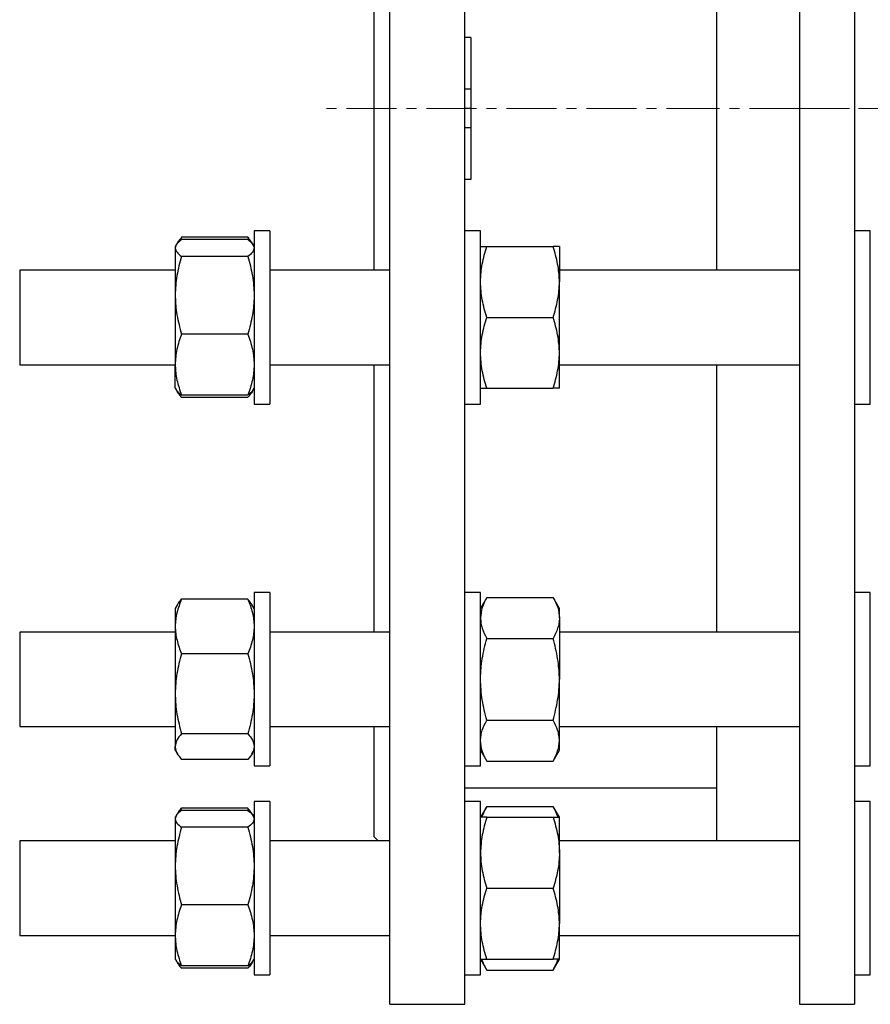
# Model space of a CAD drawing. Header units: millimetres. Extents: x 19 to 951, y 36 to 957.
# Tile 6 of 9: x 546 to 762, y 493 to 743. Entities that reach past the tile are written whole.
import ezdxf

# ---------------------------------------------------------------- set-up
doc = ezdxf.new("R2010")
doc.units = ezdxf.units.MM
doc.linetypes.add('CENTERX2', pattern=[20.32, 12.7, -2.54, 2.54, -2.54])
doc.layers.add('FORMAT', color=7, linetype='Continuous')

msp = doc.modelspace()

# ---------------------------------------------------------------- linework, layer by layer
at = {"color": 7, "linetype": 'Continuous', "lineweight": 25}
for p, q in [((639.58, 492.52), (639.58, 947.52)), ((658.58, 492.52), (658.58, 947.52)), ((743.51, 947.52), (743.51, 492.52)), ((757.51, 947.52), (757.51, 492.52)), ((635.58, 678.96), (635.58, 761.08)), ((722.51, 761.08), (722.51, 678.96)), ((660.08, 738.02), (658.58, 738.02)), ((660.08, 738.02), (660.08, 724.91)), ((660.08, 724.91), (658.58, 724.91)), ((660.08, 724.91), (660.08, 720.02)), ((660.08, 720.02), (658.58, 720.02)), ((660.08, 720.02), (660.08, 715.14)), ((660.08, 715.14), (658.58, 715.14)), ((660.08, 715.14), (660.08, 702.02)), ((660.08, 702.02), (658.58, 702.02)), ((609.08, 688.96), (605.08, 688.96)), ((605.08, 688.96), (605.08, 644.96)), ((609.08, 688.96), (609.08, 644.96)), ((662.58, 688.96), (658.58, 688.96)), ((662.58, 644.96), (662.58, 688.96)), ((761.51, 688.96), (757.51, 688.96)), ((761.51, 644.96), (761.51, 688.96)), ((585.3, 685.36), (585.08, 684.96)), ((585.63, 685.92), (585.32, 685.39)), ((586.68, 687.31), (586.33, 686.43)), ((603.47, 687.31), (586.68, 687.31)), ((603.47, 686.71), (586.68, 686.71)), ((603.47, 687.31), (603.83, 686.43)), ((604.83, 685.39), (604.53, 685.92)), ((605.08, 684.96), (604.85, 685.36)), ((585.08, 684.96), (585.08, 684.59)), ((585.08, 684.59), (585.08, 672.59)), ((664.18, 684.96), (680.97, 684.96)), ((682.58, 684.96), (682.58, 675.96)), ((603.47, 682.46), (586.68, 682.46)), ((585.08, 678.96), (545.58, 678.96)), ((545.58, 678.96), (545.58, 654.96)), ((639.58, 678.96), (609.08, 678.96)), ((743.51, 678.96), (682.58, 678.96)), ((682.58, 657.96), (682.58, 675.96)), ((585.08, 672.59), (585.08, 654.97)), ((664.18, 666.96), (680.97, 666.96)), ((603.47, 662.72), (586.68, 662.72)), ((682.58, 648.96), (682.58, 657.96)), ((545.58, 654.96), (585.08, 654.96)), ((585.08, 648.96), (585.08, 654.97)), ((609.08, 654.96), (639.58, 654.96)), ((635.58, 587.07), (635.58, 654.96)), ((682.58, 654.96), (743.51, 654.96)), ((722.51, 654.96), (722.51, 587.07)), ((585.08, 648.96), (585.3, 648.57)), ((585.3, 648.57), (585.63, 648.01)), ((604.53, 648.01), (604.85, 648.57)), ((604.85, 648.57), (605.08, 648.96)), ((664.18, 648.96), (680.97, 648.96)), ((603.47, 647.22), (586.68, 647.22)), ((603.47, 646.62), (586.68, 646.62)), ((605.08, 644.96), (609.08, 644.96)), ((658.58, 644.96), (662.58, 644.96)), ((757.51, 644.96), (761.51, 644.96)), ((603.47, 595.41), (586.68, 595.41)), ((609.08, 597.07), (605.08, 597.07)), ((605.08, 597.07), (605.08, 553.07)), ((609.08, 597.07), (609.08, 553.07)), ((662.58, 597.07), (658.58, 597.07)), ((662.58, 553.07), (662.58, 597.07)), ((664.18, 595.85), (662.58, 593.07)), ((664.18, 595.85), (680.97, 595.85)), ((682.58, 593.07), (680.97, 595.85)), ((761.51, 597.07), (757.51, 597.07)), ((761.51, 553.07), (761.51, 597.07)), ((585.63, 594.02), (585.08, 593.07)), ((585.08, 593.07), (585.08, 588.49)), ((605.08, 593.07), (604.53, 594.02)), ((682.58, 590.65), (682.58, 593.07)), ((682.58, 590.65), (682.58, 575.07)), ((585.08, 588.49), (585.08, 571.39)), ((585.08, 587.07), (545.58, 587.07)), ((545.58, 587.07), (545.58, 563.07)), ((639.58, 587.07), (609.08, 587.07)), ((664.18, 585.46), (680.97, 585.46)), ((743.51, 587.07), (682.58, 587.07)), ((603.47, 581.56), (586.68, 581.56)), ((682.58, 559.48), (682.58, 575.07)), ((585.08, 571.39), (585.08, 557.97)), ((545.58, 563.07), (585.08, 563.07)), ((609.08, 563.07), (639.58, 563.07)), ((635.58, 535.02), (635.58, 563.07)), ((664.18, 564.67), (680.97, 564.67)), ((682.58, 563.07), (743.51, 563.07)), ((722.51, 563.07), (722.51, 534.01)), ((603.47, 561.22), (586.68, 561.22)), ((585.08, 557.07), (585.08, 557.97)), ((682.58, 557.07), (682.58, 559.48)), ((585.08, 557.07), (585.63, 556.11)), ((604.53, 556.11), (605.08, 557.07)), ((662.58, 557.07), (664.18, 554.28)), ((680.97, 554.28), (682.58, 557.07)), ((603.47, 554.72), (586.68, 554.72)), ((605.08, 553.07), (609.08, 553.07)), ((658.58, 553.07), (662.58, 553.07)), ((664.18, 554.28), (680.97, 554.28)), ((757.51, 553.07), (761.51, 553.07)), ((658.58, 547.52), (722.51, 547.52)), ((609.08, 544.01), (605.08, 544.01)), ((605.08, 544.01), (605.08, 500.01)), ((609.08, 544.01), (609.08, 500.01)), ((662.58, 544.01), (658.58, 544.01)), ((662.58, 500.01), (662.58, 544.01)), ((664.18, 542.79), (662.58, 540.01)), ((664.18, 542.79), (680.97, 542.79)), ((682.58, 540.01), (680.97, 542.79)), ((761.51, 544.01), (757.51, 544.01)), ((761.51, 541.93), (761.51, 544.01)), ((585.3, 540.4), (585.08, 540.01)), ((585.63, 540.96), (585.35, 540.48)), ((586.68, 542.35), (586.33, 541.48)), ((603.47, 542.35), (586.68, 542.35)), ((603.47, 541.75), (586.68, 541.75)), ((603.47, 542.35), (603.82, 541.48)), ((604.81, 540.48), (604.53, 540.96)), ((605.08, 540.01), (604.85, 540.4)), ((761.51, 500.01), (761.51, 541.93)), ((585.08, 540.01), (585.08, 539.63)), ((585.08, 539.63), (585.08, 527.63)), ((664.18, 540.01), (680.97, 540.01)), ((682.58, 531.01), (682.58, 540.01)), ((603.47, 537.51), (586.68, 537.51)), ((585.08, 534.01), (545.58, 534.01)), ((545.58, 534.01), (545.58, 532.5)), ((639.58, 534.01), (609.08, 534.01)), ((635.58, 535.02), (636.59, 534.01)), ((743.51, 534.01), (682.58, 534.01)), ((545.58, 532.5), (545.58, 510.01)), ((682.58, 531.01), (682.58, 513.01)), ((585.08, 527.63), (585.08, 510.01)), ((664.18, 522.01), (680.97, 522.01)), ((603.47, 517.76), (586.68, 517.76)), ((682.58, 504.01), (682.58, 513.01)), ((545.58, 510.01), (585.08, 510.01)), ((585.08, 510.01), (585.08, 504.01)), ((609.08, 510.01), (639.58, 510.01)), ((682.58, 510.01), (743.51, 510.01)), ((585.08, 504.01), (585.3, 503.62)), ((585.3, 503.62), (585.63, 503.06)), ((604.53, 503.06), (604.85, 503.62)), ((604.85, 503.62), (605.08, 504.01)), ((662.58, 504.01), (664.18, 501.22)), ((664.18, 504.01), (680.97, 504.01)), ((680.97, 501.22), (682.58, 504.01)), ((603.47, 502.26), (586.68, 502.26)), ((603.47, 501.66), (586.68, 501.66)), ((664.18, 501.22), (680.97, 501.22)), ((605.08, 500.01), (609.08, 500.01)), ((658.58, 500.01), (662.58, 500.01)), ((757.51, 500.01), (761.51, 500.01)), ((639.58, 492.52), (658.58, 492.52)), ((743.51, 492.52), (757.51, 492.52))]:
    msp.add_line(p, q, dxfattribs=at)
for points, knots in [([(586.68, 686.71), (586.44, 686.54), (586.22, 686.36), (585.82, 686.01), (585.65, 685.83), (585.23, 685.3), (585.08, 684.94), (585.08, 684.59)], [0, 0, 0, 0, 0.25, 0.25, 0.5, 0.5, 1, 1, 1, 1]), ([(586.68, 687.31), (586.48, 687.07), (586.09, 686.63), (585.75, 686.16), (585.64, 685.93), (585.63, 685.91)], [0, 0, 0, 0, 0.520255, 0.961499, 1, 1, 1, 1]), ([(603.47, 687.31), (603.68, 687.07), (604.06, 686.63), (604.4, 686.16), (604.52, 685.93), (604.52, 685.91)], [0, 0, 0, 0, 0.520255, 0.961499, 1, 1, 1, 1]), ([(603.47, 686.71), (603.71, 686.54), (603.94, 686.36), (604.34, 686.01), (604.51, 685.83), (604.93, 685.3), (605.08, 684.94), (605.08, 684.59)], [0, 0, 0, 0, 0.25, 0.25, 0.5, 0.5, 1, 1, 1, 1]), ([(585.08, 684.59), (585.08, 684.41), (585.11, 684.23), (585.26, 683.86), (585.37, 683.69), (585.8, 683.15), (586.2, 682.81), (586.68, 682.46)], [0, 0, 0, 0, 0.25, 0.25, 0.5, 0.5, 1, 1, 1, 1]), ([(605.08, 684.59), (605.08, 684.41), (605.04, 684.23), (604.89, 683.86), (604.78, 683.69), (604.36, 683.15), (603.95, 682.81), (603.47, 682.46)], [0, 0, 0, 0, 0.25, 0.25, 0.5, 0.5, 1, 1, 1, 1]), ([(662.58, 675.96), (662.58, 676.35), (662.59, 676.73), (662.62, 677.49), (662.65, 677.88), (662.76, 679.01), (662.87, 679.77), (663.29, 682.02), (663.7, 683.5), (664.18, 684.96)], [0, 0, 0, 0, 0.125, 0.125, 0.25, 0.25, 0.5, 0.5, 1, 1, 1, 1]), ([(662.58, 684.96), (662.58, 684.96), (662.61, 684.96), (662.76, 684.96), (662.87, 684.96), (663.3, 684.96), (663.7, 684.96), (664.18, 684.96)], [0, 0, 0, 0, 0.25, 0.25, 0.5, 0.5, 1, 1, 1, 1]), ([(682.58, 675.96), (682.58, 676.35), (682.57, 676.73), (682.53, 677.49), (682.5, 677.88), (682.39, 679.01), (682.28, 679.77), (681.86, 682.02), (681.46, 683.5), (680.97, 684.96)], [0, 0, 0, 0, 0.125, 0.125, 0.25, 0.25, 0.5, 0.5, 1, 1, 1, 1]), ([(682.58, 684.96), (682.58, 684.96), (682.54, 684.96), (682.39, 684.96), (682.28, 684.96), (681.86, 684.96), (681.45, 684.96), (680.97, 684.96)], [0, 0, 0, 0, 0.25, 0.25, 0.5, 0.5, 1, 1, 1, 1]), ([(586.68, 682.46), (586.19, 680.85), (585.79, 679.22), (585.23, 675.93), (585.08, 674.27), (585.08, 672.59)], [0, 0, 0, 0, 0.5, 0.5, 1, 1, 1, 1]), ([(603.47, 682.46), (603.96, 680.85), (604.36, 679.22), (604.92, 675.93), (605.08, 674.27), (605.08, 672.59)], [0, 0, 0, 0, 0.5, 0.5, 1, 1, 1, 1]), ([(664.18, 666.96), (663.69, 668.44), (663.29, 669.92), (662.73, 672.92), (662.58, 674.43), (662.58, 675.96)], [0, 0, 0, 0, 0.5, 0.5, 1, 1, 1, 1]), ([(680.97, 666.96), (681.46, 668.44), (681.86, 669.92), (682.42, 672.92), (682.58, 674.43), (682.58, 675.96)], [0, 0, 0, 0, 0.5, 0.5, 1, 1, 1, 1]), ([(585.08, 672.59), (585.08, 672.17), (585.09, 671.75), (585.12, 670.91), (585.15, 670.5), (585.26, 669.25), (585.37, 668.42), (585.79, 665.95), (586.2, 664.33), (586.68, 662.72)], [0, 0, 0, 0, 0.125, 0.125, 0.25, 0.25, 0.5, 0.5, 1, 1, 1, 1]), ([(605.08, 672.59), (605.08, 672.17), (605.07, 671.75), (605.03, 670.91), (605, 670.5), (604.89, 669.25), (604.78, 668.42), (604.36, 665.95), (603.96, 664.33), (603.47, 662.72)], [0, 0, 0, 0, 0.125, 0.125, 0.25, 0.25, 0.5, 0.5, 1, 1, 1, 1]), ([(662.58, 657.96), (662.58, 658.35), (662.59, 658.73), (662.62, 659.49), (662.65, 659.88), (662.76, 661.01), (662.87, 661.77), (663.29, 664.02), (663.7, 665.5), (664.18, 666.96)], [0, 0, 0, 0, 0.125, 0.125, 0.25, 0.25, 0.5, 0.5, 1, 1, 1, 1]), ([(682.58, 657.96), (682.58, 658.35), (682.57, 658.73), (682.53, 659.49), (682.5, 659.88), (682.39, 661.01), (682.28, 661.77), (681.86, 664.02), (681.46, 665.5), (680.97, 666.96)], [0, 0, 0, 0, 0.125, 0.125, 0.25, 0.25, 0.5, 0.5, 1, 1, 1, 1]), ([(586.68, 662.72), (586.19, 661.45), (585.79, 660.18), (585.23, 657.59), (585.08, 656.29), (585.08, 654.97)], [0, 0, 0, 0, 0.5, 0.5, 1, 1, 1, 1]), ([(603.47, 662.72), (603.96, 661.45), (604.36, 660.18), (604.92, 657.59), (605.08, 656.29), (605.08, 654.97)], [0, 0, 0, 0, 0.5, 0.5, 1, 1, 1, 1]), ([(664.18, 648.96), (663.69, 650.44), (663.29, 651.92), (662.73, 654.92), (662.58, 656.43), (662.58, 657.96)], [0, 0, 0, 0, 0.5, 0.5, 1, 1, 1, 1]), ([(680.97, 648.96), (681.46, 650.44), (681.86, 651.92), (682.42, 654.92), (682.58, 656.43), (682.58, 657.96)], [0, 0, 0, 0, 0.5, 0.5, 1, 1, 1, 1]), ([(585.08, 654.97), (585.08, 654.64), (585.09, 654.31), (585.12, 653.65), (585.15, 653.33), (585.26, 652.35), (585.37, 651.7), (585.79, 649.76), (586.2, 648.49), (586.68, 647.22)], [0, 0, 0, 0, 0.125, 0.125, 0.25, 0.25, 0.5, 0.5, 1, 1, 1, 1]), ([(605.08, 654.97), (605.08, 654.64), (605.07, 654.31), (605.03, 653.65), (605, 653.33), (604.89, 652.35), (604.78, 651.7), (604.36, 649.76), (603.96, 648.49), (603.47, 647.22)], [0, 0, 0, 0, 0.125, 0.125, 0.25, 0.25, 0.5, 0.5, 1, 1, 1, 1]), ([(585.32, 648.58), (585.34, 648.52), (585.44, 648.34), (585.72, 648.01), (586.15, 647.62), (586.51, 647.35), (586.68, 647.22)], [0, 0, 0, 0, 0.1168445, 0.4091408, 0.7045558, 1, 1, 1, 1]), ([(585.45, 648.36), (585.54, 648.18), (585.73, 647.8), (586.15, 647.22), (586.51, 646.82), (586.68, 646.62)], [0, 0, 0, 0, 0.297733, 0.648849, 1, 1, 1, 1]), ([(604.84, 648.58), (604.81, 648.52), (604.72, 648.34), (604.43, 648.01), (604.01, 647.62), (603.65, 647.35), (603.47, 647.22)], [0, 0, 0, 0, 0.1168445, 0.4091408, 0.7045558, 1, 1, 1, 1]), ([(604.7, 648.36), (604.61, 648.18), (604.42, 647.8), (604, 647.22), (603.65, 646.82), (603.47, 646.62)], [0, 0, 0, 0, 0.2977331, 0.6488492, 1, 1, 1, 1]), ([(662.58, 648.96), (662.58, 648.96), (662.61, 648.96), (662.76, 648.96), (662.87, 648.96), (663.3, 648.96), (663.7, 648.96), (664.18, 648.96)], [0, 0, 0, 0, 0.25, 0.25, 0.5, 0.5, 1, 1, 1, 1]), ([(682.58, 648.96), (682.58, 648.96), (682.54, 648.96), (682.39, 648.96), (682.28, 648.96), (681.86, 648.96), (681.45, 648.96), (680.97, 648.96)], [0, 0, 0, 0, 0.25, 0.25, 0.5, 0.5, 1, 1, 1, 1]), ([(586.68, 595.41), (586.44, 594.85), (586.22, 594.28), (585.82, 593.13), (585.65, 592.55), (585.23, 590.82), (585.08, 589.66), (585.08, 588.49)], [0, 0, 0, 0, 0.25, 0.25, 0.5, 0.5, 1, 1, 1, 1]), ([(585.63, 594.02), (585.71, 594.15), (585.89, 594.45), (586.24, 594.92), (586.54, 595.25), (586.68, 595.41)], [0, 0, 0, 0, 0.2815539, 0.6408224, 1, 1, 1, 1]), ([(603.47, 595.41), (603.71, 594.85), (603.94, 594.28), (604.34, 593.13), (604.51, 592.55), (604.93, 590.82), (605.08, 589.66), (605.08, 588.49)], [0, 0, 0, 0, 0.25, 0.25, 0.5, 0.5, 1, 1, 1, 1]), ([(604.52, 594.02), (604.44, 594.15), (604.27, 594.45), (603.91, 594.92), (603.62, 595.25), (603.47, 595.41)], [0, 0, 0, 0, 0.281554, 0.640822, 1, 1, 1, 1]), ([(664.18, 595.85), (663.94, 595.43), (663.72, 595), (663.32, 594.14), (663.15, 593.71), (662.73, 592.41), (662.58, 591.53), (662.58, 590.65)], [0, 0, 0, 0, 0.25, 0.25, 0.5, 0.5, 1, 1, 1, 1]), ([(680.97, 595.85), (681.21, 595.43), (681.44, 595), (681.84, 594.14), (682.01, 593.71), (682.43, 592.41), (682.58, 591.53), (682.58, 590.65)], [0, 0, 0, 0, 0.25, 0.25, 0.5, 0.5, 1, 1, 1, 1]), ([(662.58, 590.65), (662.58, 590.21), (662.61, 589.77), (662.76, 588.89), (662.87, 588.45), (663.3, 587.15), (663.7, 586.3), (664.18, 585.46)], [0, 0, 0, 0, 0.25, 0.25, 0.5, 0.5, 1, 1, 1, 1]), ([(682.58, 590.65), (682.58, 590.21), (682.54, 589.77), (682.39, 588.89), (682.28, 588.45), (681.86, 587.15), (681.45, 586.3), (680.97, 585.46)], [0, 0, 0, 0, 0.25, 0.25, 0.5, 0.5, 1, 1, 1, 1]), ([(585.08, 588.49), (585.08, 587.9), (585.11, 587.31), (585.26, 586.13), (585.37, 585.55), (585.8, 583.82), (586.2, 582.68), (586.68, 581.56)], [0, 0, 0, 0, 0.25, 0.25, 0.5, 0.5, 1, 1, 1, 1]), ([(605.08, 588.49), (605.08, 587.9), (605.04, 587.31), (604.89, 586.13), (604.78, 585.55), (604.36, 583.82), (603.95, 582.68), (603.47, 581.56)], [0, 0, 0, 0, 0.25, 0.25, 0.5, 0.5, 1, 1, 1, 1]), ([(662.58, 575.07), (662.58, 575.51), (662.59, 575.95), (662.62, 576.83), (662.65, 577.27), (662.76, 578.59), (662.87, 579.46), (663.29, 582.05), (663.7, 583.76), (664.18, 585.46)], [0, 0, 0, 0, 0.125, 0.125, 0.25, 0.25, 0.5, 0.5, 1, 1, 1, 1]), ([(682.58, 575.07), (682.58, 575.51), (682.57, 575.95), (682.53, 576.83), (682.5, 577.27), (682.39, 578.59), (682.28, 579.46), (681.86, 582.05), (681.46, 583.76), (680.97, 585.46)], [0, 0, 0, 0, 0.125, 0.125, 0.25, 0.25, 0.5, 0.5, 1, 1, 1, 1]), ([(586.68, 581.56), (586.19, 579.9), (585.79, 578.22), (585.23, 574.83), (585.08, 573.12), (585.08, 571.39)], [0, 0, 0, 0, 0.5, 0.5, 1, 1, 1, 1]), ([(603.47, 581.56), (603.96, 579.9), (604.36, 578.22), (604.92, 574.83), (605.08, 573.12), (605.08, 571.39)], [0, 0, 0, 0, 0.5, 0.5, 1, 1, 1, 1]), ([(664.18, 564.67), (663.69, 566.37), (663.29, 568.09), (662.73, 571.55), (662.58, 573.3), (662.58, 575.07)], [0, 0, 0, 0, 0.5, 0.5, 1, 1, 1, 1]), ([(680.97, 564.67), (681.46, 566.37), (681.86, 568.09), (682.42, 571.55), (682.58, 573.3), (682.58, 575.07)], [0, 0, 0, 0, 0.5, 0.5, 1, 1, 1, 1]), ([(585.08, 571.39), (585.08, 570.96), (585.09, 570.52), (585.12, 569.66), (585.15, 569.23), (585.26, 567.94), (585.37, 567.09), (585.79, 564.55), (586.2, 562.88), (586.68, 561.22)], [0, 0, 0, 0, 0.125, 0.125, 0.25, 0.25, 0.5, 0.5, 1, 1, 1, 1]), ([(605.08, 571.39), (605.08, 570.96), (605.07, 570.52), (605.03, 569.66), (605, 569.23), (604.89, 567.94), (604.78, 567.09), (604.36, 564.55), (603.96, 562.88), (603.47, 561.22)], [0, 0, 0, 0, 0.125, 0.125, 0.25, 0.25, 0.5, 0.5, 1, 1, 1, 1]), ([(662.58, 559.48), (662.58, 559.7), (662.59, 559.92), (662.62, 560.36), (662.65, 560.58), (662.76, 561.24), (662.87, 561.67), (663.29, 562.97), (663.7, 563.83), (664.18, 564.67)], [0, 0, 0, 0, 0.125, 0.125, 0.25, 0.25, 0.5, 0.5, 1, 1, 1, 1]), ([(682.58, 559.48), (682.58, 559.7), (682.57, 559.92), (682.53, 560.36), (682.5, 560.58), (682.39, 561.24), (682.28, 561.67), (681.86, 562.97), (681.46, 563.83), (680.97, 564.67)], [0, 0, 0, 0, 0.125, 0.125, 0.25, 0.25, 0.5, 0.5, 1, 1, 1, 1]), ([(586.68, 561.22), (586.19, 560.68), (585.79, 560.15), (585.23, 559.07), (585.08, 558.52), (585.08, 557.97)], [0, 0, 0, 0, 0.5, 0.5, 1, 1, 1, 1]), ([(603.47, 561.22), (603.96, 560.68), (604.36, 560.15), (604.92, 559.07), (605.08, 558.52), (605.08, 557.97)], [0, 0, 0, 0, 0.5, 0.5, 1, 1, 1, 1]), ([(585.08, 557.97), (585.08, 557.83), (585.09, 557.69), (585.12, 557.42), (585.15, 557.28), (585.26, 556.87), (585.37, 556.6), (585.79, 555.78), (586.2, 555.25), (586.68, 554.72)], [0, 0, 0, 0, 0.125, 0.125, 0.25, 0.25, 0.5, 0.5, 1, 1, 1, 1]), ([(605.08, 557.97), (605.08, 557.83), (605.07, 557.69), (605.03, 557.42), (605, 557.28), (604.89, 556.87), (604.78, 556.6), (604.36, 555.78), (603.96, 555.25), (603.47, 554.72)], [0, 0, 0, 0, 0.125, 0.125, 0.25, 0.25, 0.5, 0.5, 1, 1, 1, 1]), ([(664.18, 554.28), (663.69, 555.13), (663.29, 555.99), (662.73, 557.72), (662.58, 558.59), (662.58, 559.48)], [0, 0, 0, 0, 0.5, 0.5, 1, 1, 1, 1]), ([(680.97, 554.28), (681.46, 555.13), (681.86, 555.99), (682.42, 557.72), (682.58, 558.59), (682.58, 559.48)], [0, 0, 0, 0, 0.5, 0.5, 1, 1, 1, 1]), ([(662.95, 540.01), (662.99, 540.13), (663.1, 540.53), (663.37, 541.19), (663.74, 542), (664.04, 542.53), (664.18, 542.79)], [0, 0, 0, 0, 0.132861, 0.421844, 0.710959, 1, 1, 1, 1]), ([(682.2, 540.01), (682.17, 540.13), (682.05, 540.53), (681.79, 541.19), (681.41, 542), (681.12, 542.53), (680.97, 542.79)], [0, 0, 0, 0, 0.132861, 0.421844, 0.710959, 1, 1, 1, 1]), ([(586.68, 541.75), (586.19, 541.4), (585.79, 541.05), (585.23, 540.35), (585.08, 539.99), (585.08, 539.63)], [0, 0, 0, 0, 0.5, 0.5, 1, 1, 1, 1]), ([(585.63, 540.96), (585.71, 541.09), (585.89, 541.39), (586.24, 541.86), (586.54, 542.19), (586.68, 542.35)], [0, 0, 0, 0, 0.281554, 0.640822, 1, 1, 1, 1]), ([(604.52, 540.96), (604.44, 541.09), (604.27, 541.39), (603.91, 541.86), (603.62, 542.19), (603.47, 542.35)], [0, 0, 0, 0, 0.281554, 0.640822, 1, 1, 1, 1]), ([(603.47, 541.75), (603.96, 541.4), (604.36, 541.05), (604.92, 540.35), (605.08, 539.99), (605.08, 539.63)], [0, 0, 0, 0, 0.5, 0.5, 1, 1, 1, 1]), ([(585.08, 539.63), (585.08, 539.54), (585.09, 539.45), (585.12, 539.27), (585.15, 539.18), (585.26, 538.91), (585.37, 538.73), (585.79, 538.2), (586.2, 537.85), (586.68, 537.51)], [0, 0, 0, 0, 0.125, 0.125, 0.25, 0.25, 0.5, 0.5, 1, 1, 1, 1]), ([(605.08, 539.63), (605.08, 539.54), (605.07, 539.45), (605.03, 539.27), (605, 539.18), (604.89, 538.91), (604.78, 538.73), (604.36, 538.2), (603.96, 537.85), (603.47, 537.51)], [0, 0, 0, 0, 0.125, 0.125, 0.25, 0.25, 0.5, 0.5, 1, 1, 1, 1]), ([(664.18, 540.01), (663.94, 539.28), (663.72, 538.54), (663.32, 537.04), (663.15, 536.29), (662.73, 534.04), (662.58, 532.53), (662.58, 531.01)], [0, 0, 0, 0, 0.25, 0.25, 0.5, 0.5, 1, 1, 1, 1]), ([(664.18, 540.01), (663.69, 540.01), (663.29, 540.01), (662.73, 540.01), (662.58, 540.01), (662.58, 540.01)], [0, 0, 0, 0, 0.5, 0.5, 1, 1, 1, 1]), ([(680.97, 540.01), (681.21, 539.28), (681.44, 538.54), (681.84, 537.04), (682.01, 536.29), (682.43, 534.04), (682.58, 532.53), (682.58, 531.01)], [0, 0, 0, 0, 0.25, 0.25, 0.5, 0.5, 1, 1, 1, 1]), ([(680.97, 540.01), (681.46, 540.01), (681.86, 540.01), (682.42, 540.01), (682.58, 540.01), (682.58, 540.01)], [0, 0, 0, 0, 0.5, 0.5, 1, 1, 1, 1]), ([(586.68, 537.51), (586.44, 536.7), (586.22, 535.89), (585.82, 534.25), (585.65, 533.43), (585.23, 530.96), (585.08, 529.3), (585.08, 527.63)], [0, 0, 0, 0, 0.25, 0.25, 0.5, 0.5, 1, 1, 1, 1]), ([(603.47, 537.51), (603.71, 536.7), (603.94, 535.89), (604.34, 534.25), (604.51, 533.43), (604.93, 530.96), (605.08, 529.3), (605.08, 527.63)], [0, 0, 0, 0, 0.25, 0.25, 0.5, 0.5, 1, 1, 1, 1]), ([(662.58, 531.01), (662.58, 530.25), (662.61, 529.48), (662.76, 527.95), (662.87, 527.19), (663.3, 524.94), (663.7, 523.46), (664.18, 522.01)], [0, 0, 0, 0, 0.25, 0.25, 0.5, 0.5, 1, 1, 1, 1]), ([(682.58, 531.01), (682.58, 530.25), (682.54, 529.48), (682.39, 527.95), (682.28, 527.19), (681.86, 524.94), (681.45, 523.46), (680.97, 522.01)], [0, 0, 0, 0, 0.25, 0.25, 0.5, 0.5, 1, 1, 1, 1]), ([(585.08, 527.63), (585.08, 526.8), (585.11, 525.96), (585.26, 524.28), (585.37, 523.45), (585.8, 520.98), (586.2, 519.36), (586.68, 517.76)], [0, 0, 0, 0, 0.25, 0.25, 0.5, 0.5, 1, 1, 1, 1]), ([(605.08, 527.63), (605.08, 526.8), (605.04, 525.96), (604.89, 524.28), (604.78, 523.45), (604.36, 520.98), (603.95, 519.36), (603.47, 517.76)], [0, 0, 0, 0, 0.25, 0.25, 0.5, 0.5, 1, 1, 1, 1]), ([(662.58, 513.01), (662.58, 513.39), (662.59, 513.77), (662.62, 514.54), (662.65, 514.92), (662.76, 516.06), (662.87, 516.81), (663.29, 519.06), (663.7, 520.54), (664.18, 522.01)], [0, 0, 0, 0, 0.125, 0.125, 0.25, 0.25, 0.5, 0.5, 1, 1, 1, 1]), ([(682.58, 513.01), (682.58, 513.39), (682.57, 513.77), (682.53, 514.54), (682.5, 514.92), (682.39, 516.06), (682.28, 516.81), (681.86, 519.06), (681.46, 520.54), (680.97, 522.01)], [0, 0, 0, 0, 0.125, 0.125, 0.25, 0.25, 0.5, 0.5, 1, 1, 1, 1]), ([(586.68, 517.76), (586.19, 516.5), (585.79, 515.22), (585.23, 512.64), (585.08, 511.33), (585.08, 510.01)], [0, 0, 0, 0, 0.5, 0.5, 1, 1, 1, 1]), ([(603.47, 517.76), (603.96, 516.5), (604.36, 515.22), (604.92, 512.64), (605.08, 511.33), (605.08, 510.01)], [0, 0, 0, 0, 0.5, 0.5, 1, 1, 1, 1]), ([(664.18, 504.01), (663.69, 505.48), (663.29, 506.96), (662.73, 509.96), (662.58, 511.47), (662.58, 513.01)], [0, 0, 0, 0, 0.5, 0.5, 1, 1, 1, 1]), ([(680.97, 504.01), (681.46, 505.48), (681.86, 506.96), (682.42, 509.96), (682.58, 511.47), (682.58, 513.01)], [0, 0, 0, 0, 0.5, 0.5, 1, 1, 1, 1]), ([(585.08, 510.01), (585.08, 509.68), (585.09, 509.35), (585.12, 508.7), (585.15, 508.37), (585.26, 507.39), (585.37, 506.74), (585.79, 504.8), (586.2, 503.53), (586.68, 502.26)], [0, 0, 0, 0, 0.125, 0.125, 0.25, 0.25, 0.5, 0.5, 1, 1, 1, 1]), ([(605.08, 510.01), (605.08, 509.68), (605.07, 509.35), (605.03, 508.7), (605, 508.37), (604.89, 507.39), (604.78, 506.74), (604.36, 504.8), (603.96, 503.53), (603.47, 502.26)], [0, 0, 0, 0, 0.125, 0.125, 0.25, 0.25, 0.5, 0.5, 1, 1, 1, 1]), ([(586.68, 502.26), (586.53, 502.38), (586.22, 502.61), (585.83, 502.95), (585.51, 503.29), (585.37, 503.51), (585.31, 503.62)], [0, 0, 0, 0, 0.25671, 0.513492, 0.77014, 1, 1, 1, 1]), ([(585.45, 503.4), (585.49, 503.32), (585.6, 503.07), (585.87, 502.66), (586.24, 502.16), (586.54, 501.83), (586.68, 501.66)], [0, 0, 0, 0, 0.1320222, 0.4212851, 0.7106791, 1, 1, 1, 1]), ([(603.47, 502.26), (603.63, 502.38), (603.94, 502.61), (604.33, 502.95), (604.64, 503.29), (604.78, 503.51), (604.85, 503.62)], [0, 0, 0, 0, 0.25671, 0.513492, 0.77014, 1, 1, 1, 1]), ([(604.7, 503.4), (604.67, 503.32), (604.55, 503.07), (604.29, 502.66), (603.91, 502.16), (603.62, 501.83), (603.47, 501.66)], [0, 0, 0, 0, 0.132022, 0.421285, 0.710679, 1, 1, 1, 1]), ([(662.58, 504.01), (662.58, 504.01), (662.59, 504.01), (662.62, 504.01), (662.65, 504.01), (662.76, 504.01), (662.87, 504.01), (663.29, 504.01), (663.7, 504.01), (664.18, 504.01)], [0, 0, 0, 0, 0.125, 0.125, 0.25, 0.25, 0.5, 0.5, 1, 1, 1, 1]), ([(664.18, 501.22), (664.03, 501.5), (663.72, 502.06), (663.33, 502.91), (663.07, 503.56), (662.97, 503.93), (662.95, 504.01)], [0, 0, 0, 0, 0.30517, 0.610427, 0.915525, 1, 1, 1, 1]), ([(682.58, 504.01), (682.58, 504.01), (682.57, 504.01), (682.53, 504.01), (682.5, 504.01), (682.39, 504.01), (682.28, 504.01), (681.86, 504.01), (681.46, 504.01), (680.97, 504.01)], [0, 0, 0, 0, 0.125, 0.125, 0.25, 0.25, 0.5, 0.5, 1, 1, 1, 1]), ([(680.97, 501.22), (681.13, 501.5), (681.44, 502.06), (681.82, 502.91), (682.08, 503.56), (682.18, 503.93), (682.2, 504.01)], [0, 0, 0, 0, 0.30517, 0.610427, 0.915525, 1, 1, 1, 1])]:
    msp.add_open_spline(points, degree=3, knots=knots, dxfattribs=at)
at = {"layer": 'FORMAT', "linetype": 'CENTERX2', "lineweight": 18}
for p, q in [((722.51, 720.02), (623.03, 720.02)), ((743.51, 720.02), (722.51, 720.02)), ((743.51, 720.02), (757.51, 720.02)), ((872.8, 720.02), (757.51, 720.02))]:
    msp.add_line(p, q, dxfattribs=at)

doc.saveas('drawing.dxf')
